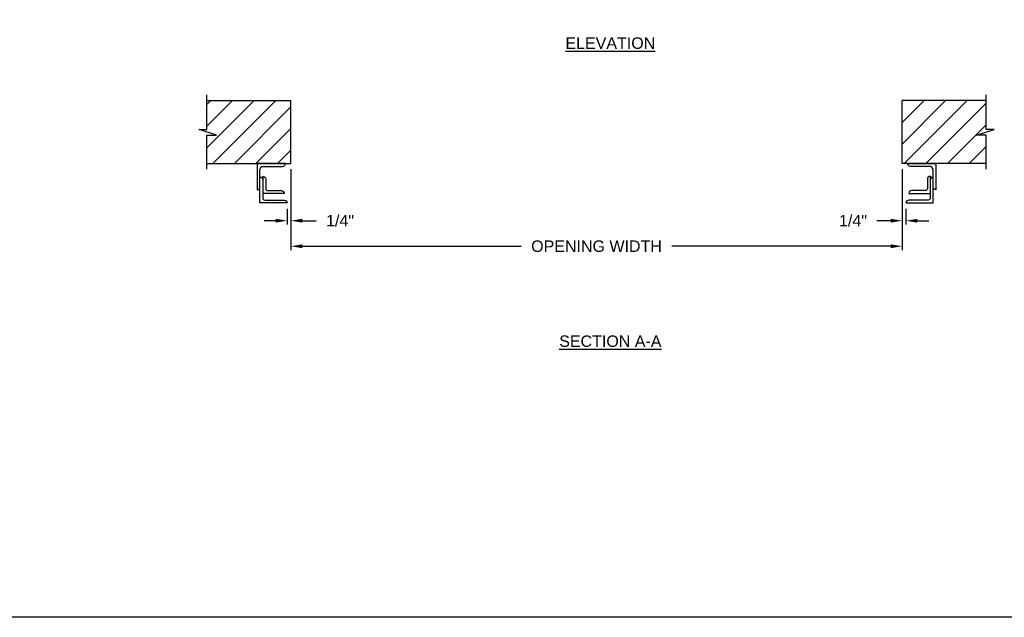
# Model space of a CAD drawing. Header units: inches. Extents: x 169.6 to 213.7, y 195.1 to 247.7.
# Tile 12 of 51: x 174.5 to 182.5, y 214.8 to 219.6. Entities that reach past the tile are written whole.
import ezdxf

# ---------------------------------------------------------------- set-up
doc = ezdxf.new("R2010")
doc.units = ezdxf.units.IN
doc.header["$LTSCALE"] = 0.25
doc.header["$MEASUREMENT"] = 0
doc.layers.add('ANNOTATIONS', color=1, linetype='Continuous')
doc.layers.add('CHAIN HOIST LH', color=7, linetype='Continuous')
doc.styles.add('ARIAL', font='arial.ttf', dxfattribs={"height": 0.09375})
doc.dimstyles.new('ARIAL', dxfattribs={"dimtxt": 0.09375, "dimasz": 0.09375, "dimexe": 0.03125, "dimexo": 0.046875, "dimgap": 0.09, "dimtad": 0, "dimtih": 1, "dimtoh": 1, "dimdec": 4, "dimzin": 0, "dimdsep": 46, "dimlunit": 4, "dimtxsty": 'ARIAL', "dimcen": 0.09, "dimadec": 0, "dimazin": 0, "dimtfac": 1, "dimtdec": 4, "dimtix": 1, "dimtofl": 0, "dimtmove": 0, "dimatfit": 3, "dimfxl": 0.18, "dimfrac": 2, "dimtolj": 1, "dimtzin": 0, "dimarcsym": 0})
doc.dimstyles.new('STANDARD$0', dxfattribs={"dimtxt": 0.09375, "dimasz": 0.09375, "dimexe": 0.03125, "dimexo": 0.046875, "dimgap": 0.09, "dimtad": 0, "dimtih": 1, "dimtoh": 1, "dimdec": 4, "dimzin": 0, "dimdsep": 46, "dimtxsty": 'ARIAL', "dimcen": 0.09, "dimadec": 0, "dimazin": 0, "dimtfac": 1, "dimtdec": 4, "dimtofl": 0, "dimtmove": 0, "dimatfit": 1, "dimfxl": 1, "dimtolj": 1, "dimtzin": 0, "dimarcsym": 0})
pattern_1 = [(45, (-8.22773, -50.85956), (-0.08838835, 0.08838835), [])]

# ---------------------------------------------------------------- blocks, each defined once
blk = doc.blocks.new('*D39')
at = {"layer": 'ANNOTATIONS', "color": 0, "lineweight": -2, "transparency": 16777216}
for p, q in [((181.7114, 218.4227), (181.7114, 217.971)), ((181.7427, 218.1002), (181.7427, 217.971)), ((181.6177, 218.0022), (181.5037, 218.0022)), ((181.8364, 218.0022), (181.9302, 218.0022))]:
    blk.add_line(p, q, dxfattribs=at)
at = {"layer": 'ANNOTATIONS', "color": 0, "transparency": 16777216}
for points in [[(181.6177, 218.0179), (181.6177, 217.9866), (181.7114, 218.0022)], [(181.8364, 218.0179), (181.8364, 217.9866), (181.7427, 218.0022)]]:
    blk.add_solid(points, dxfattribs=at)
at = {"layer": 'defpoints', "color": 0, "transparency": 16777216}
for p in [(181.7114, 218.4696), (181.7427, 218.1471), (181.7427, 218.0022)]:
    blk.add_point(p, dxfattribs=at)
at = {"layer": 'ANNOTATIONS', "color": 0, "transparency": 16777216, "insert": (181.3096, 218.0022), "char_height": 0.09375, "attachment_point": 5, "style": 'ARIAL'}
blk.add_mtext('\\A1;1/4"', dxfattribs=at)
blk = doc.blocks.new('*D40')
at = {"layer": 'ANNOTATIONS', "color": 0, "lineweight": -2, "transparency": 16777216}
for p, q in [((176.7114, 218.4227), (176.7114, 217.971)), ((176.6802, 218.1002), (176.6802, 217.971)), ((176.5864, 218.0022), (176.4927, 218.0022)), ((176.8052, 218.0022), (176.9191, 218.0022))]:
    blk.add_line(p, q, dxfattribs=at)
at = {"layer": 'ANNOTATIONS', "color": 0, "transparency": 16777216}
for points in [[(176.5864, 218.0179), (176.5864, 217.9866), (176.6802, 218.0022)], [(176.8052, 218.0179), (176.8052, 217.9866), (176.7114, 218.0022)]]:
    blk.add_solid(points, dxfattribs=at)
at = {"layer": 'defpoints', "color": 0, "transparency": 16777216}
for p in [(176.7114, 218.4696), (176.6802, 218.1471), (176.6802, 218.0022)]:
    blk.add_point(p, dxfattribs=at)
at = {"layer": 'ANNOTATIONS', "color": 0, "transparency": 16777216, "insert": (177.1132, 218.0022), "char_height": 0.09375, "attachment_point": 5, "style": 'ARIAL'}
blk.add_mtext('\\A1;1/4"', dxfattribs=at)
blk = doc.blocks.new('*D38')
at = {"layer": 'ANNOTATIONS', "color": 0, "lineweight": -2, "transparency": 16777216}
for p, q in [((176.7114, 218.4227), (176.7114, 217.762)), ((181.7114, 218.4227), (181.7114, 217.762)), ((176.8052, 217.7933), (178.5951, 217.7933)), ((181.6177, 217.7933), (179.8277, 217.7933))]:
    blk.add_line(p, q, dxfattribs=at)
at = {"layer": 'ANNOTATIONS', "color": 0, "transparency": 16777216}
for points in [[(176.8052, 217.8089), (176.8052, 217.7776), (176.7114, 217.7933)], [(181.6177, 217.8089), (181.6177, 217.7776), (181.7114, 217.7933)]]:
    blk.add_solid(points, dxfattribs=at)
at = {"layer": 'defpoints', "color": 0, "transparency": 16777216}
for p in [(176.7114, 218.4696), (181.7114, 218.4696), (181.7114, 217.7933)]:
    blk.add_point(p, dxfattribs=at)
at = {"layer": 'ANNOTATIONS', "color": 0, "transparency": 16777216, "insert": (179.2114, 217.7933), "char_height": 0.09375, "attachment_point": 5, "style": 'ARIAL'}
blk.add_mtext('\\A1;OPENING WIDTH', dxfattribs=at)

msp = doc.modelspace()

# ---------------------------------------------------------------- hatches: boundary and pattern name
at = {"layer": 'CHAIN HOIST LH'}
h = msp.add_hatch(dxfattribs=at)
h.set_pattern_fill('ANSI31', color=256, style=0)
h.set_pattern_definition(pattern_1)
h.paths.add_polyline_path([(176.71141, 218.98519), (176.02391, 218.98519), (176.02391, 218.74799), (175.95981, 218.74799), (176.10188, 218.70108), (176.02391, 218.70108), (176.02391, 218.46956), (176.71141, 218.46956), (176.71141, 218.63207)])
h = msp.add_hatch(dxfattribs=at)
h.set_pattern_fill('ANSI31', color=256, style=0)
h.set_pattern_definition(pattern_1)
h.paths.add_polyline_path([(182.46302, 218.74799), (182.39891, 218.74799), (182.39891, 218.98519), (181.71141, 218.98519), (181.71141, 218.46956), (181.72959, 218.46956), (182.39891, 218.46956), (182.39891, 218.70108), (182.32095, 218.70108)])

# ---------------------------------------------------------------- linework, layer by layer
at = {"layer": 'CHAIN HOIST LH', "linetype": 'Continuous'}
for p, q in [((176.02391, 218.74799), (176.02391, 219.03206)), ((182.39891, 218.74799), (182.39891, 219.03206)), ((176.10188, 218.70108), (175.95981, 218.74799)), ((175.95981, 218.74799), (176.02391, 218.74799)), ((176.02391, 218.42269), (176.02391, 218.70108)), ((176.02391, 218.70108), (176.10188, 218.70108)), ((182.32095, 218.70108), (182.46302, 218.74799)), ((182.39891, 218.70108), (182.32095, 218.70108)), ((182.46302, 218.74799), (182.39891, 218.74799)), ((182.39891, 218.42269), (182.39891, 218.70108)), ((176.45804, 218.14709), (176.45804, 218.41435)), ((181.96479, 218.14709), (181.96479, 218.41435))]:
    msp.add_line(p, q, dxfattribs=at)
at = {"layer": 'CHAIN HOIST LH'}
for p, q in [((176.02391, 218.98519), (176.71141, 218.98519)), ((176.71141, 218.46956), (176.71141, 218.98519)), ((181.71141, 218.46956), (181.71141, 218.98519)), ((182.39891, 218.98519), (181.71141, 218.98519)), ((176.02391, 218.46956), (176.71141, 218.46956)), ((182.39891, 218.46956), (181.71141, 218.46956))]:
    msp.add_line(p, q, dxfattribs=at)
at = {"layer": 'CHAIN HOIST LH', "linetype": 'Continuous'}
for points in [[(176.45804, 218.41435, -0.2330628), (176.47366, 218.44605), (176.64363, 218.44605, 0.4142136), (176.66714, 218.46956), (176.43452, 218.46956), (176.43452, 218.25487, 0.4142136), (176.45804, 218.27838)], [(181.96479, 218.41435, 0.2330628), (181.94916, 218.44605), (181.7792, 218.44605, -0.4142136), (181.75569, 218.46956), (181.9883, 218.46956), (181.9883, 218.25487, -0.4142136), (181.96479, 218.27838)], [(176.48155, 218.36625), (176.48155, 218.18622, 0.4142136), (176.49717, 218.1706), (176.65665, 218.1706, -0.4142136), (176.68016, 218.14709), (176.45804, 218.14709)], [(176.48155, 218.36625, -0.4142136), (176.50506, 218.34274), (176.50506, 218.26447, 0.4142136), (176.52068, 218.24884), (176.63314, 218.24884, -0.4142136), (176.65665, 218.22533), (176.48155, 218.22533)], [(181.94128, 218.36625), (181.94128, 218.18622, -0.4142136), (181.92565, 218.1706), (181.76617, 218.1706, 0.4142136), (181.74266, 218.14709), (181.96479, 218.14709)], [(181.94128, 218.36625, 0.4142136), (181.91777, 218.34274), (181.91777, 218.26447, -0.4142136), (181.90214, 218.24884), (181.78968, 218.24884, 0.4142136), (181.76617, 218.22533), (181.94128, 218.22533)], [(176.45804, 218.35941, -0.4142136), (176.48155, 218.3359)], [(181.96479, 218.35941, 0.4142136), (181.94128, 218.3359)]]:
    msp.add_lwpolyline(points, format="xyb", dxfattribs=at)
at = {"layer": 'defpoints'}
msp.add_lwpolyline([(189.05875, 214.75854), (169.58887, 214.75854), (169.58887, 227.49365), (189.05875, 227.49365)], close=True, dxfattribs=at)

# ---------------------------------------------------------------- texts
at = {"layer": 'ANNOTATIONS', "char_height": 0.09375, "attachment_point": 2, "style": 'ARIAL'}
for s, insert, width in [('{\\LELEVATION}', (179.32451, 219.50166), 3.0834986), ('{\\LSECTION A-A}', (179.32451, 217.06383), 1.3823677)]:
    msp.add_mtext(s, dxfattribs=dict(at, insert=insert, width=width))

# ---------------------------------------------------------------- dimensions: what is measured, and where the dimension line sits
at = {"layer": 'ANNOTATIONS'}
for base, p1, p2, text, dimstyle, picture, middle in [((176.68016, 218.00223), (176.71141, 218.46956), (176.68016, 218.14709), '1/4"', 'ARIAL', '*D40', (177.1132, 218.00223)), ((181.71141, 217.79327), (176.71141, 218.46956), (181.71141, 218.46956), 'OPENING WIDTH', 'STANDARD$0', '*D38', (179.21141, 217.79327)), ((181.74266, 218.00223), (181.71141, 218.46956), (181.74266, 218.14709), '1/4"', 'ARIAL', '*D39', (181.30963, 218.00223))]:
    dim = msp.add_linear_dim(base=base, p1=p1, p2=p2, text=text, dimstyle=dimstyle, dxfattribs=at)
    dim.commit()
    dim.dimension.update_dxf_attribs({"geometry": picture, "text_midpoint": middle, "dimtype": 160})

doc.saveas('drawing.dxf')
